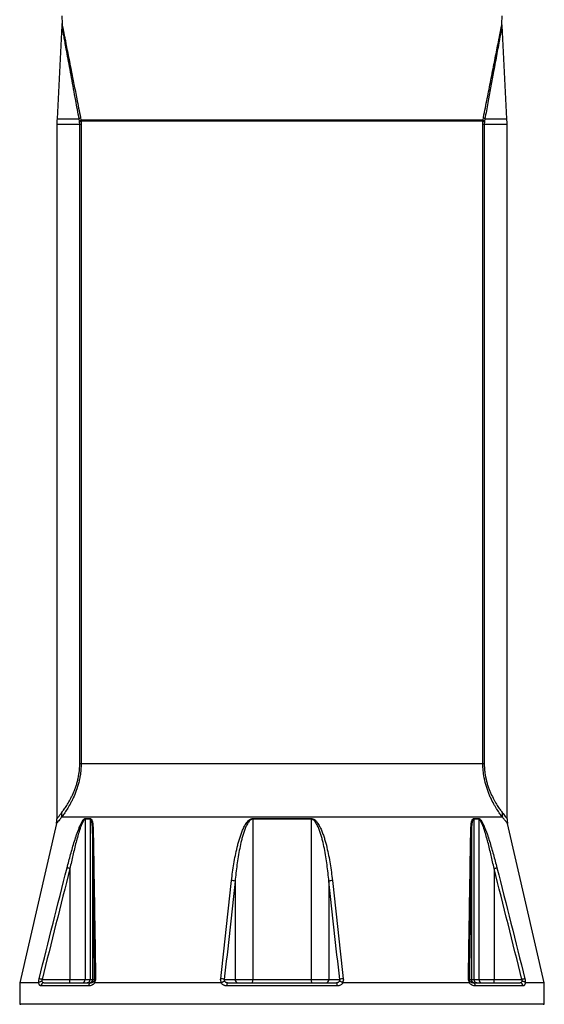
# Model space of a CAD drawing. Header units: millimetres. Extents: x 3239 to 9129, y 147 to 12352.
# Tile 3 of 5: x 4969 to 7399, y 5221 to 9779. Entities that reach past the tile are written whole.
import ezdxf

# ---------------------------------------------------------------- set-up
doc = ezdxf.new("R2010")
doc.units = ezdxf.units.MM
doc.header["$LTSCALE"] = 5

msp = doc.modelspace()

# ---------------------------------------------------------------- linework, layer by layer
at = {"color": 7, "linetype": 'Continuous', "lineweight": 25}
for p, q in [((5163.9, 9796.9), (5164.7, 9759.8)), ((7202.6, 9759.8), (7203.3, 9796.9)), ((5164.5, 9752.7), (5141.8, 9319.6)), ((7225.5, 9319.6), (7202.8, 9752.7)), ((5246, 9309), (5243.9, 9319.6)), ((5246.3, 9306.5), (5246, 9309)), ((5246.8, 9293.5), (5246.3, 9306.5)), ((5250.2, 9326.9), (5252.4, 9314.1)), ((7114.9, 9314.1), (5252.4, 9314.1)), ((7114.5, 9309.1), (5252.8, 9309.1)), ((5252.8, 9309.1), (5253.3, 9293.5)), ((7114, 9293.5), (7114.5, 9309.1)), ((7114.9, 9314.1), (7117.1, 9326.9)), ((7121, 9306.5), (7120.5, 9293.5)), ((7121.3, 9309), (7121, 9306.5)), ((7123.4, 9319.6), (7121.3, 9309)), ((5141.1, 9293.5), (5141.1, 6080.5)), ((5246.8, 6334.8), (5246.8, 9293.5)), ((5253.3, 9293.5), (5246.8, 9293.5)), ((5253.3, 9293.5), (5253.3, 6334.8)), ((7114, 6334.8), (7114, 9293.5)), ((7120.5, 9293.5), (7114, 9293.5)), ((7120.5, 9293.5), (7120.5, 6334.8)), ((7226.1, 6080.5), (7226.1, 9293.5)), ((5253.3, 6334.8), (5246.8, 6334.8)), ((7114, 6334.8), (5253.3, 6334.8)), ((7120.5, 6334.8), (7114, 6334.8)), ((7204.7, 6087.4), (5162.6, 6087.4)), ((5294.8, 6077.9), (5271.6, 6077.9)), ((5271.6, 6077.9), (5271.6, 5336.6)), ((5271.9, 6081.2), (5295.1, 6081.2)), ((5294.8, 6077.9), (5294.8, 5336.6)), ((6047.9, 6081.2), (6319.3, 6081.2)), ((6047.9, 6077.9), (6047.9, 5336.6)), ((6319.4, 6077.9), (6047.9, 6077.9)), ((6319.4, 6077.9), (6319.4, 5336.6)), ((7072.1, 6081.2), (7095.4, 6081.2)), ((7072.5, 6077.9), (7072.5, 5336.6)), ((7095.7, 6077.9), (7072.5, 6077.9)), ((7095.7, 6077.9), (7095.7, 5336.6)), ((5138.7, 6058.1), (4968.6, 5321.6)), ((5306.4, 6020.8), (5306.4, 5336.6)), ((7060.9, 6020.8), (7060.9, 5336.6)), ((7398.6, 5321.6), (7228.6, 6058.1)), ((5201.4, 5850.1), (5201.4, 5336.6)), ((7165.8, 5850.1), (7165.8, 5336.6)), ((5966.5, 5791.3), (5966.5, 5336.6)), ((6400.8, 5791.3), (6400.8, 5336.6)), ((5072.6, 5336.6), (5201.4, 5336.6)), ((5201.4, 5336.6), (5271.6, 5336.6)), ((5201.4, 5321.6), (5201.4, 5336.6)), ((5271.6, 5336.6), (5294.8, 5336.6)), ((5294.8, 5336.6), (5306.4, 5336.6)), ((5306.4, 5336.6), (5315.5, 5336.6)), ((5916.4, 5336.6), (5966.5, 5336.6)), ((5966.5, 5336.6), (6047.9, 5336.6)), ((6047.9, 5336.6), (6319.4, 5336.6)), ((6319.4, 5336.6), (6400.8, 5336.6)), ((6400.8, 5336.6), (6450.9, 5336.6)), ((7051.8, 5336.6), (7060.9, 5336.6)), ((7060.9, 5336.6), (7072.5, 5336.6)), ((7072.5, 5336.6), (7095.7, 5336.6)), ((7095.7, 5336.6), (7165.8, 5336.6)), ((7165.8, 5321.6), (7165.8, 5336.6)), ((7165.8, 5336.6), (7294.6, 5336.6)), ((4968.6, 5321.6), (4968.6, 5221.6)), ((5056.2, 5321.6), (4968.6, 5321.6)), ((5288.5, 5306.6), (5067.1, 5306.6)), ((5080.9, 5321.6), (5299.5, 5321.6)), ((5901.8, 5321.6), (5315.8, 5321.6)), ((6439, 5306.6), (5928.3, 5306.6)), ((5931.5, 5321.6), (6435.8, 5321.6)), ((7051.5, 5321.6), (6465.5, 5321.6)), ((7067.8, 5321.6), (7286.4, 5321.6)), ((7300.2, 5306.6), (7078.8, 5306.6)), ((7398.6, 5321.6), (7311.1, 5321.6)), ((7398.6, 5221.6), (7398.6, 5321.6)), ((4968.6, 5221.6), (4973.7, 5221.5)), ((7398.6, 5221.6), (4968.6, 5221.6)), ((7393.6, 5221.5), (7398.6, 5221.6))]:
    msp.add_line(p, q, dxfattribs=at)
at = {"color": 8, "linetype": 'Continuous', "lineweight": 25}
for p, q in [((5141.8, 9319.6), (5243.9, 9319.6)), ((7123.4, 9319.6), (7225.5, 9319.6)), ((5246.8, 9293.5), (5141.1, 9293.5)), ((7226.1, 9293.5), (7120.5, 9293.5)), ((7393.6, 5221.5), (4973.7, 5221.5))]:
    msp.add_line(p, q, dxfattribs=at)
at = {"color": 7, "linetype": 'Continuous', "lineweight": 25, "flags": 128}
for points in [[(5201.4, 5850.1), (5199.3, 5850.7), (5197.3, 5851.2), (5195.3, 5851.7), (5193.5, 5852.2), (5191.8, 5852.6), (5190.3, 5853), (5189.1, 5853.3), (5188.1, 5853.5)], [(7165.8, 5850.1), (7167.9, 5850.7), (7170, 5851.2), (7172, 5851.7), (7173.8, 5852.2), (7175.5, 5852.6), (7177, 5853), (7178.2, 5853.3), (7179.2, 5853.5)], [(5072.6, 5336.6), (5070.5, 5337.1), (5068.3, 5337.6), (5066.3, 5338.1), (5064.4, 5338.6), (5062.7, 5339), (5061.2, 5339.4), (5060, 5339.7), (5059.1, 5339.9)], [(7308.2, 5339.9), (7307.3, 5339.7), (7306.1, 5339.4), (7304.6, 5339), (7302.9, 5338.6), (7301, 5338.1), (7298.9, 5337.6), (7296.8, 5337.1), (7294.6, 5336.6)]]:
    msp.add_lwpolyline(points, dxfattribs=at)
at = {"color": 7, "linetype": 'Continuous', "lineweight": 25}
for centre, radius, start, end in [((5641.1, 9293.5), 500, 177, 180), ((5206.1, 9359.1), 54.6, 313.7135, 323.8125), ((5216.3, 9352.9), 53, 304.0648, 312.9286), ((5224.6, 9369.6), 66.8, 289.0065, 294.9639), ((7142.7, 9369.6), 66.8, 245.0361, 250.9935), ((7151, 9352.9), 53, 227.0714, 235.9352), ((7161.2, 9359.1), 54.6, 216.1875, 226.2865), ((6726.1, 9293.5), 500, 0, 3), ((5070.2, 6103.2), 93.8, 350.2728, 4.0703), ((7297.1, 6103.2), 93.8, 175.9297, 189.7272), ((5041.1, 6080.1), 100, 347.2659, 0.2434), ((5288.6, 6077.9), 17, 168.5731, 180.013), ((5312.3, 6077.9), 17.4, 168.8635, 180.0132), ((6160.2, 6077.9), 112.3, 178.2874, 180.0086), ((6207, 6077.9), 112.3, 359.9914, 1.7126), ((7055, 6077.9), 17.4, 359.9868, 11.1365), ((7078.7, 6077.9), 17, 359.987, 11.4269), ((7326.1, 6080.1), 100, 179.7503, 192.7368), ((5311.1, 6019.7), 4.83, 112.5804, 167.0139), ((7056.2, 6019.7), 4.83, 12.9861, 67.4196), ((5948.7, 5746.1), 48.5, 68.4377, 88.2986), ((6418.6, 5746.1), 48.5, 91.7014, 111.5623), ((5257.5, 5335.7), 14.2, 273.9961, 3.5044), ((5280.8, 5335.6), 14, 274.833, 4.1296), ((5291.4, 5336.6), 15, 270.0177, 0.0172), ((5320.8, 5334.2), 5.83, 97.3423, 155.5871), ((5898.4, 5290.7), 49.3, 68.6306, 88.5676), ((5980.7, 5335.8), 14.2, 176.7788, 266.368), ((6017.7, 5332.9), 30.4, 338.1676, 6.9593), ((6349.6, 5332.9), 30.4, 173.0407, 201.8324), ((6386.6, 5335.8), 14.2, 273.632, 3.2212), ((6468.9, 5290.7), 49.3, 91.4324, 111.3694), ((7046.5, 5334.2), 5.83, 24.4129, 82.6577), ((7075.9, 5336.6), 15, 179.9828, 269.9823), ((7086.5, 5335.6), 14, 175.8704, 265.167), ((7109.8, 5335.7), 14.2, 176.4956, 266.0039), ((5081.5, 5307.1), 14.4, 92.5203, 182.3162), ((5301.8, 5308.3), 13.5, 99.9335, 187.3022), ((5948.5, 5310.1), 20.5, 146.2091, 190.0572), ((6418.7, 5310.1), 20.5, 349.9428, 33.7909), ((7065.5, 5308.3), 13.5, 352.6978, 80.0665), ((7285.8, 5307.1), 14.4, 357.6838, 87.4797)]:
    msp.add_arc(centre, radius, start, end, dxfattribs=at)
for points, knots in [([(5164.6, 9760.8), (5164.6, 9759.4), (5164.8, 9756.7), (5164.5, 9753.9), (5164.4, 9752.7)], [0, 0, 0, 0, 0.542057, 1, 1, 1, 1]), ([(7202.8, 9752.7), (7202.8, 9753), (7202.5, 9755.3), (7202.6, 9757.7), (7202.6, 9759.8)], [0, 0, 0, 0, 0.114381, 1, 1, 1, 1]), ([(5253.3, 6334.8), (5253.3, 6319.8), (5252.3, 6305.1), (5249.5, 6283.3), (5248.4, 6276.1), (5245.7, 6262.1), (5244.2, 6255.2), (5240.8, 6241.8), (5239, 6235.3), (5235, 6222.5), (5232.9, 6216.3), (5226.5, 6198.4), (5221.8, 6187.4), (5215.8, 6174.4), (5214.5, 6171.8), (5212.1, 6166.8), (5210.9, 6164.4), (5207.2, 6157.1), (5204.7, 6152.5), (5197.4, 6139.3), (5192.5, 6131.3), (5183.3, 6116.6), (5178.8, 6109.9), (5172.4, 6100.8), (5170.3, 6097.9), (5166.4, 6092.4), (5164.4, 6089.8), (5162.6, 6087.4)], [0, 0, 0, 0, 0.125, 0.125, 0.1875, 0.1875, 0.25, 0.25, 0.3125, 0.3125, 0.375, 0.375, 0.5, 0.5, 0.53125, 0.53125, 0.5625, 0.5625, 0.625, 0.625, 0.75, 0.75, 0.875, 0.875, 0.9375, 0.9375, 1, 1, 1, 1]), ([(5163.7, 6109.9), (5165.4, 6112), (5167.1, 6114.3), (5170.6, 6119.2), (5172.5, 6121.7), (5178.2, 6129.8), (5182.2, 6135.8), (5190.5, 6148.8), (5194.9, 6156), (5201.5, 6167.8), (5203.8, 6171.9), (5207.1, 6178.3), (5208.2, 6180.6), (5210.5, 6185), (5211.6, 6187.3), (5217.1, 6199), (5221.4, 6209), (5227.5, 6225.2), (5229.4, 6230.8), (5232.2, 6239.5), (5233.1, 6242.5), (5234.9, 6248.5), (5235.7, 6251.6), (5238.1, 6260.8), (5239.5, 6267.1), (5242.1, 6280.1), (5243.2, 6286.8), (5245.9, 6307), (5246.8, 6320.8), (5246.8, 6334.8)], [0, 0, 0, 0, 0.0625, 0.0625, 0.125, 0.125, 0.25, 0.25, 0.375, 0.375, 0.4375, 0.4375, 0.46875, 0.46875, 0.5, 0.5, 0.625, 0.625, 0.6875, 0.6875, 0.71875, 0.71875, 0.75, 0.75, 0.8125, 0.8125, 0.875, 0.875, 1, 1, 1, 1]), ([(7204.7, 6087.4), (7201, 6092.2), (7197, 6097.7), (7188.6, 6109.8), (7184.1, 6116.5), (7178.2, 6125.8), (7177, 6127.7), (7174.6, 6131.6), (7173.4, 6133.6), (7169.8, 6139.7), (7167.4, 6143.9), (7160, 6157.1), (7155.1, 6166.6), (7149.1, 6179.6), (7147.9, 6182.2), (7145.5, 6187.6), (7144.4, 6190.4), (7140.9, 6198.8), (7138.6, 6204.6), (7134.3, 6216.5), (7132.2, 6222.6), (7129.3, 6232.1), (7128.3, 6235.3), (7126.5, 6241.9), (7125.6, 6245.2), (7121.4, 6262), (7118.7, 6275.9), (7115.9, 6297.7), (7115.2, 6305.1), (7114.3, 6319.9), (7114, 6327.4), (7114, 6334.8)], [0, 0, 0, 0, 0.125, 0.125, 0.25, 0.25, 0.28125, 0.28125, 0.3125, 0.3125, 0.375, 0.375, 0.5, 0.5, 0.53125, 0.53125, 0.5625, 0.5625, 0.625, 0.625, 0.6875, 0.6875, 0.71875, 0.71875, 0.75, 0.75, 0.875, 0.875, 0.9375, 0.9375, 1, 1, 1, 1]), ([(7120.5, 6334.8), (7120.5, 6327.8), (7120.7, 6320.9), (7121.6, 6307), (7122.3, 6300.1), (7125, 6279.9), (7127.6, 6267), (7132.4, 6248.5), (7134.1, 6242.5), (7137.8, 6230.9), (7139.7, 6225.3), (7143.8, 6214.5), (7145.9, 6209.3), (7150.2, 6199.2), (7152.4, 6194.3), (7159, 6180.4), (7163.5, 6171.9), (7170.1, 6160.1), (7172.3, 6156.3), (7176.7, 6149.1), (7178.8, 6145.6), (7185.2, 6135.7), (7189.2, 6129.8), (7196.8, 6119), (7200.3, 6114.2), (7203.5, 6109.9)], [0, 0, 0, 0, 0.0625, 0.0625, 0.125, 0.125, 0.25, 0.25, 0.3125, 0.3125, 0.375, 0.375, 0.4375, 0.4375, 0.5, 0.5, 0.625, 0.625, 0.6875, 0.6875, 0.75, 0.75, 0.875, 0.875, 1, 1, 1, 1]), ([(5188.1, 5853.5), (5193.4, 5874.3), (5198.8, 5895), (5207.4, 5925.8), (5210.3, 5936.1), (5216.3, 5956.5), (5219.4, 5966.7), (5225.7, 5986.9), (5229, 5996.9), (5234.2, 6011.9), (5236, 6016.9), (5239.6, 6026.7), (5241.5, 6031.6), (5245.4, 6041.4), (5247.4, 6046.2), (5250.6, 6053.2), (5251.7, 6055.5), (5253.9, 6059.9), (5255, 6062.1), (5257.3, 6066.4), (5258.5, 6068.4), (5261, 6072.3), (5262.3, 6074.1), (5264.3, 6076.5), (5265, 6077.3), (5266.4, 6078.6), (5267.1, 6079.2), (5268.5, 6080.2), (5269.2, 6080.6), (5270.6, 6081.1), (5271.3, 6081.2), (5271.9, 6081.2)], [0, 0, 0, 0, 0.25, 0.25, 0.375, 0.375, 0.5, 0.5, 0.625, 0.625, 0.6875, 0.6875, 0.75, 0.75, 0.8125, 0.8125, 0.84375, 0.84375, 0.875, 0.875, 0.90625, 0.90625, 0.9375, 0.9375, 0.953125, 0.953125, 0.96875, 0.96875, 0.984375, 0.984375, 1, 1, 1, 1]), ([(5271.6, 6077.9), (5271, 6077.9), (5270.3, 6077.7), (5269, 6077), (5268.3, 6076.5), (5267, 6075.2), (5266.3, 6074.5), (5265.1, 6072.9), (5264.5, 6072), (5263.3, 6070.2), (5262.7, 6069.2), (5261.6, 6067.3), (5261.1, 6066.2), (5259.5, 6063.1), (5258.5, 6060.9), (5255.5, 6054.3), (5253.7, 6049.6), (5250.2, 6040.1), (5248.5, 6035.3), (5243.7, 6020.7), (5240.8, 6010.9), (5235.1, 5991.1), (5232.4, 5981.2), (5227.1, 5961.2), (5224.6, 5951.2), (5219.7, 5931.1), (5217.3, 5921), (5210.3, 5890.8), (5205.8, 5870.5), (5201.4, 5850.1)], [0, 0, 0, 0, 0.015625, 0.015625, 0.03125, 0.03125, 0.046875, 0.046875, 0.0625, 0.0625, 0.078125, 0.078125, 0.09375, 0.09375, 0.125, 0.125, 0.1875, 0.1875, 0.25, 0.25, 0.375, 0.375, 0.5, 0.5, 0.625, 0.625, 0.75, 0.75, 1, 1, 1, 1]), ([(5306.4, 6020.8), (5306.3, 6026.5), (5306.2, 6032.2), (5305.6, 6043.3), (5305.2, 6048.8), (5304.2, 6056.8), (5303.8, 6059.5), (5302.9, 6064.5), (5302.3, 6067), (5300.9, 6071.5), (5300, 6073.6), (5298.7, 6075.6), (5298.4, 6076), (5297.7, 6076.6), (5297.4, 6076.9), (5296.7, 6077.4), (5296.4, 6077.6), (5295.6, 6077.8), (5295.2, 6077.9), (5294.8, 6077.9)], [0, 0, 0, 0, 0.25, 0.25, 0.5, 0.5, 0.625, 0.625, 0.75, 0.75, 0.875, 0.875, 0.90625, 0.90625, 0.9375, 0.9375, 0.96875, 0.96875, 1, 1, 1, 1]), ([(5295.1, 6081.2), (5296, 6081.2), (5296.8, 6081), (5298.3, 6080.3), (5299.1, 6079.7), (5300.4, 6078.3), (5300.9, 6077.5), (5302, 6075.7), (5302.5, 6074.6), (5303.8, 6071.4), (5304.6, 6069.1), (5305.8, 6064), (5306.3, 6061.4), (5307.6, 6053.3), (5308.1, 6047.6), (5308.9, 6036.1), (5309.1, 6030.2), (5309.2, 6024.2)], [0, 0, 0, 0, 0.0625, 0.0625, 0.125, 0.125, 0.1875, 0.1875, 0.25, 0.25, 0.375, 0.375, 0.5, 0.5, 0.75, 0.75, 1, 1, 1, 1]), ([(5950.1, 5794.6), (5953, 5820.4), (5956.4, 5846.2), (5962.8, 5884.6), (5965.1, 5897.4), (5970.2, 5922.9), (5972.9, 5935.6), (5977.5, 5954.6), (5979.2, 5960.9), (5982.6, 5973.5), (5984.4, 5979.8), (5988.2, 5992.4), (5990.2, 5998.6), (5994.5, 6011), (5996.8, 6017.2), (6001.8, 6029.3), (6004.4, 6035.3), (6010.3, 6047.1), (6013.5, 6052.9), (6019, 6061.1), (6021, 6063.8), (6025.3, 6068.9), (6027.5, 6071.3), (6032.6, 6075.7), (6035.3, 6077.6), (6039.8, 6079.7), (6041.4, 6080.3), (6044.6, 6081), (6046.3, 6081.2), (6047.9, 6081.2)], [0, 0, 0, 0, 0.25, 0.25, 0.375, 0.375, 0.5, 0.5, 0.5625, 0.5625, 0.625, 0.625, 0.6875, 0.6875, 0.75, 0.75, 0.8125, 0.8125, 0.875, 0.875, 0.90625, 0.90625, 0.9375, 0.9375, 0.96875, 0.96875, 0.984375, 0.984375, 1, 1, 1, 1]), ([(6047.9, 6077.9), (6046.3, 6077.9), (6044.7, 6077.6), (6042.3, 6076.8), (6041.6, 6076.5), (6040.1, 6075.8), (6039.4, 6075.4), (6037.4, 6074), (6036.1, 6073.1), (6033.8, 6070.9), (6032.6, 6069.7), (6029.4, 6066.1), (6027.5, 6063.4), (6024, 6058), (6022.4, 6055.2), (6017.9, 6046.7), (6015.3, 6040.8), (6010.6, 6028.9), (6008.4, 6022.8), (6004.4, 6010.7), (6002.6, 6004.5), (5999.1, 5992.2), (5997.4, 5986), (5992.8, 5967.4), (5990.1, 5954.9), (5985.1, 5929.9), (5982.9, 5917.3), (5978.7, 5892.2), (5976.9, 5879.6), (5971.7, 5841.9), (5968.8, 5816.6), (5966.5, 5791.3)], [0, 0, 0, 0, 0.015625, 0.015625, 0.023438, 0.023438, 0.03125, 0.03125, 0.046875, 0.046875, 0.0625, 0.0625, 0.09375, 0.09375, 0.125, 0.125, 0.1875, 0.1875, 0.25, 0.25, 0.3125, 0.3125, 0.375, 0.375, 0.5, 0.5, 0.625, 0.625, 0.75, 0.75, 1, 1, 1, 1]), ([(6319.3, 6081.2), (6321, 6081.2), (6322.7, 6081), (6326, 6080.2), (6327.6, 6079.6), (6330.6, 6078.2), (6332.1, 6077.4), (6334.8, 6075.5), (6336.2, 6074.4), (6340, 6071.1), (6342.3, 6068.6), (6345.5, 6064.8), (6346.5, 6063.4), (6348.5, 6060.7), (6349.4, 6059.4), (6354, 6052.5), (6357.2, 6046.7), (6363.1, 6034.9), (6365.7, 6028.9), (6370.7, 6016.7), (6373, 6010.5), (6377.3, 5998.1), (6379.3, 5991.8), (6385, 5973.1), (6388.3, 5960.5), (6394.4, 5935.3), (6397.2, 5922.6), (6402.2, 5897.2), (6404.5, 5884.4), (6410.8, 5846.1), (6414.3, 5820.4), (6417.2, 5794.6)], [0, 0, 0, 0, 0.015625, 0.015625, 0.03125, 0.03125, 0.046875, 0.046875, 0.0625, 0.0625, 0.09375, 0.09375, 0.109375, 0.109375, 0.125, 0.125, 0.1875, 0.1875, 0.25, 0.25, 0.3125, 0.3125, 0.375, 0.375, 0.5, 0.5, 0.625, 0.625, 0.75, 0.75, 1, 1, 1, 1]), ([(6400.8, 5791.3), (6398.4, 5816.6), (6395.6, 5841.8), (6390.4, 5879.5), (6388.6, 5892.1), (6384.5, 5917.2), (6382.2, 5929.7), (6377.3, 5954.6), (6374.5, 5967), (6369.9, 5985.6), (6368.3, 5991.8), (6364.8, 6004.1), (6363, 6010.3), (6359, 6022.5), (6356.8, 6028.6), (6352.1, 6040.5), (6349.5, 6046.4), (6345, 6054.9), (6343.4, 6057.7), (6339.9, 6063.2), (6338, 6065.9), (6334.8, 6069.6), (6333.7, 6070.7), (6331.3, 6073), (6330, 6074), (6327.9, 6075.3), (6327.2, 6075.7), (6325.8, 6076.4), (6325, 6076.8), (6323.4, 6077.3), (6322.6, 6077.5), (6321, 6077.8), (6320.2, 6077.9), (6319.4, 6077.9)], [0, 0, 0, 0, 0.25, 0.25, 0.375, 0.375, 0.5, 0.5, 0.625, 0.625, 0.6875, 0.6875, 0.75, 0.75, 0.8125, 0.8125, 0.875, 0.875, 0.90625, 0.90625, 0.9375, 0.9375, 0.953125, 0.953125, 0.96875, 0.96875, 0.976563, 0.976563, 0.984375, 0.984375, 0.992188, 0.992188, 1, 1, 1, 1]), ([(7058, 6024.2), (7058.2, 6030.2), (7058.4, 6036.1), (7059.2, 6047.6), (7059.7, 6053.2), (7061, 6061.3), (7061.5, 6064), (7062.7, 6069), (7063.4, 6071.4), (7064.8, 6074.7), (7065.3, 6075.7), (7066.3, 6077.5), (7066.9, 6078.3), (7068.2, 6079.7), (7068.9, 6080.3), (7070.5, 6081), (7071.3, 6081.2), (7072.1, 6081.2)], [0, 0, 0, 0, 0.25, 0.25, 0.5, 0.5, 0.625, 0.625, 0.75, 0.75, 0.8125, 0.8125, 0.875, 0.875, 0.9375, 0.9375, 1, 1, 1, 1]), ([(7072.5, 6077.9), (7071.7, 6077.9), (7070.9, 6077.6), (7069.9, 6076.9), (7069.6, 6076.6), (7068.9, 6076), (7068.6, 6075.6), (7067.8, 6074.4), (7067.3, 6073.5), (7066.4, 6071.5), (7066, 6070.4), (7065, 6067), (7064.4, 6064.5), (7063.5, 6059.4), (7063.1, 6056.8), (7062.1, 6048.8), (7061.7, 6043.3), (7061.1, 6032.2), (7061, 6026.5), (7060.9, 6020.8)], [0, 0, 0, 0, 0.0625, 0.0625, 0.09375, 0.09375, 0.125, 0.125, 0.1875, 0.1875, 0.25, 0.25, 0.375, 0.375, 0.5, 0.5, 0.75, 0.75, 1, 1, 1, 1]), ([(7095.4, 6081.2), (7096, 6081.2), (7096.7, 6081.1), (7098.1, 6080.6), (7098.8, 6080.2), (7100.9, 6078.7), (7102.2, 6077.3), (7104.9, 6074.1), (7106.2, 6072.3), (7108.7, 6068.5), (7109.9, 6066.4), (7112.3, 6062.1), (7113.4, 6059.9), (7115.6, 6055.5), (7116.7, 6053.2), (7119.8, 6046.3), (7121.8, 6041.5), (7125.7, 6031.9), (7127.6, 6027.1), (7131.2, 6017.2), (7133, 6012.2), (7138.2, 5997.2), (7141.5, 5987.1), (7147.9, 5966.8), (7150.9, 5956.6), (7156.9, 5936.2), (7159.9, 5925.9), (7168.4, 5895), (7173.9, 5874.3), (7179.2, 5853.5)], [0, 0, 0, 0, 0.015625, 0.015625, 0.03125, 0.03125, 0.0625, 0.0625, 0.09375, 0.09375, 0.125, 0.125, 0.15625, 0.15625, 0.1875, 0.1875, 0.25, 0.25, 0.3125, 0.3125, 0.375, 0.375, 0.5, 0.5, 0.625, 0.625, 0.75, 0.75, 1, 1, 1, 1]), ([(7165.8, 5850.1), (7161.5, 5870.5), (7157, 5890.8), (7150, 5921.1), (7147.6, 5931.2), (7142.6, 5951.3), (7140.1, 5961.3), (7134.9, 5981.3), (7132.2, 5991.3), (7127.9, 6006.1), (7126.4, 6011.1), (7123.4, 6020.9), (7121.9, 6025.8), (7118.7, 6035.4), (7117.1, 6040.2), (7113.6, 6049.6), (7111.8, 6054.2), (7108.8, 6060.9), (7107.8, 6063.1), (7105.7, 6067.3), (7104.6, 6069.3), (7102.8, 6072), (7102.2, 6072.9), (7100.9, 6074.5), (7100.3, 6075.2), (7099, 6076.5), (7098.3, 6077), (7097, 6077.7), (7096.3, 6077.9), (7095.7, 6077.9)], [0, 0, 0, 0, 0.25, 0.25, 0.375, 0.375, 0.5, 0.5, 0.625, 0.625, 0.6875, 0.6875, 0.75, 0.75, 0.8125, 0.8125, 0.875, 0.875, 0.90625, 0.90625, 0.9375, 0.9375, 0.953125, 0.953125, 0.96875, 0.96875, 0.984375, 0.984375, 1, 1, 1, 1]), ([(5315.5, 5336.6), (5314.8, 5394.3), (5314.1, 5452), (5312.7, 5566.9), (5311.9, 5624.2), (5310.4, 5738.4), (5309.7, 5795.3), (5308.1, 5908.5), (5307.2, 5964.8), (5306.4, 6020.8)], [0, 0, 0, 0, 0.25, 0.25, 0.5, 0.5, 0.75, 0.75, 1, 1, 1, 1]), ([(5309.2, 6024.2), (5310.3, 5968.3), (5311.2, 5912), (5313.1, 5798.7), (5314, 5741.8), (5315.8, 5627.6), (5316.7, 5570.3), (5318.4, 5455.4), (5319.2, 5397.7), (5320, 5339.9)], [0, 0, 0, 0, 0.25, 0.25, 0.5, 0.5, 0.75, 0.75, 1, 1, 1, 1]), ([(7047.2, 5339.9), (7048.1, 5397.7), (7048.9, 5455.4), (7050.6, 5570.3), (7051.5, 5627.6), (7053.2, 5741.9), (7054.2, 5798.7), (7056.1, 5911.9), (7057, 5968.3), (7058, 6024.2)], [0, 0, 0, 0, 0.25, 0.25, 0.5, 0.5, 0.75, 0.75, 1, 1, 1, 1]), ([(7060.9, 6020.8), (7060, 5964.8), (7059.2, 5908.5), (7057.6, 5795.3), (7056.9, 5738.4), (7055.4, 5624.2), (7054.6, 5566.9), (7053.2, 5452), (7052.5, 5394.3), (7051.8, 5336.6)], [0, 0, 0, 0, 0.25, 0.25, 0.5, 0.5, 0.75, 0.75, 1, 1, 1, 1]), ([(5057, 5322.1), (5056.9, 5323.4), (5056.9, 5324.7), (5057, 5327.6), (5057.2, 5329.1), (5057.5, 5332.1), (5057.8, 5333.7), (5058.3, 5336.8), (5058.7, 5338.4), (5059.1, 5339.9)], [0, 0, 0, 0, 0.25, 0.25, 0.5, 0.5, 0.75, 0.75, 1, 1, 1, 1]), ([(5072.6, 5336.6), (5072, 5335.2), (5071.4, 5333.7), (5070.7, 5330.9), (5070.5, 5329.5), (5070.5, 5328.2)], [0, 0, 0, 0, 0.5, 0.5, 1, 1, 1, 1]), ([(5312.9, 5328.2), (5313.3, 5328.8), (5313.7, 5329.4), (5314.4, 5330.7), (5314.6, 5331.4), (5315.1, 5333), (5315.3, 5333.7), (5315.5, 5335.2), (5315.5, 5335.9), (5315.5, 5336.6)], [0, 0, 0, 0, 0.25, 0.25, 0.5, 0.5, 0.75, 0.75, 1, 1, 1, 1]), ([(5320, 5339.9), (5320.1, 5338.4), (5320, 5336.9), (5319.5, 5333.7), (5319.1, 5332.1), (5318.1, 5329.1), (5317.5, 5327.6), (5316, 5324.8), (5315.2, 5323.5), (5314.3, 5322.3)], [0, 0, 0, 0, 0.25, 0.25, 0.5, 0.5, 0.75, 0.75, 1, 1, 1, 1]), ([(5903.7, 5322.1), (5902.8, 5323.4), (5902.1, 5324.7), (5900.9, 5327.6), (5900.5, 5329.1), (5899.8, 5332.1), (5899.6, 5333.6), (5899.4, 5336.8), (5899.5, 5338.4), (5899.7, 5339.9)], [0, 0, 0, 0, 0.25, 0.25, 0.5, 0.5, 0.75, 0.75, 1, 1, 1, 1]), ([(5916.4, 5336.6), (5916.1, 5335.2), (5916, 5333.7), (5916.2, 5331.6), (5916.4, 5330.9), (5916.8, 5329.5), (5917.1, 5328.8), (5917.4, 5328.2)], [0, 0, 0, 0, 0.5, 0.5, 0.75, 0.75, 1, 1, 1, 1]), ([(6449.9, 5328.2), (6450.2, 5328.9), (6450.5, 5329.5), (6450.9, 5330.9), (6451.1, 5331.6), (6451.3, 5333.7), (6451.2, 5335.2), (6450.9, 5336.6)], [0, 0, 0, 0, 0.25, 0.25, 0.5, 0.5, 1, 1, 1, 1]), ([(6467.6, 5339.9), (6468, 5336.8), (6467.8, 5333.6), (6466.5, 5327.5), (6465.3, 5324.7), (6463.6, 5322.1)], [0, 0, 0, 0, 0.5, 0.5, 1, 1, 1, 1]), ([(7053, 5322.3), (7052.1, 5323.5), (7051.3, 5324.8), (7049.8, 5327.6), (7049.2, 5329.1), (7048.2, 5332.1), (7047.8, 5333.7), (7047.3, 5336.8), (7047.2, 5338.4), (7047.2, 5339.9)], [0, 0, 0, 0, 0.25, 0.25, 0.5, 0.5, 0.75, 0.75, 1, 1, 1, 1]), ([(7051.8, 5336.6), (7051.8, 5335.9), (7051.8, 5335.2), (7052, 5333.7), (7052.2, 5333), (7052.6, 5331.5), (7052.9, 5330.7), (7053.6, 5329.4), (7054, 5328.8), (7054.3, 5328.2)], [0, 0, 0, 0, 0.25, 0.25, 0.5, 0.5, 0.75, 0.75, 1, 1, 1, 1]), ([(7296.8, 5328.2), (7296.8, 5328.9), (7296.8, 5329.5), (7296.6, 5330.9), (7296.4, 5331.6), (7295.9, 5333.8), (7295.3, 5335.2), (7294.6, 5336.6)], [0, 0, 0, 0, 0.25, 0.25, 0.5, 0.5, 1, 1, 1, 1]), ([(7308.2, 5339.9), (7309, 5336.8), (7309.6, 5333.7), (7310.3, 5327.5), (7310.4, 5324.7), (7310.3, 5322.1)], [0, 0, 0, 0, 0.5, 0.5, 1, 1, 1, 1]), ([(5067.1, 5306.6), (5066, 5306.6), (5064.9, 5306.9), (5063.3, 5307.9), (5062.8, 5308.3), (5061.8, 5309.2), (5061.3, 5309.8), (5060.3, 5311.1), (5059.9, 5311.8), (5059, 5313.4), (5058.6, 5314.2), (5057.4, 5317), (5056.7, 5319.2), (5056.2, 5321.6)], [0, 0, 0, 0, 0.25, 0.25, 0.375, 0.375, 0.5, 0.5, 0.625, 0.625, 0.75, 0.75, 1, 1, 1, 1]), ([(5057, 5322.1), (5057.6, 5322.9), (5058.4, 5323.6), (5059.8, 5324.6), (5060.3, 5325), (5061.4, 5325.6), (5061.9, 5325.9), (5063.7, 5326.7), (5065, 5327.1), (5067, 5327.6), (5067.7, 5327.8), (5069.1, 5328), (5069.8, 5328.1), (5070.5, 5328.2)], [0, 0, 0, 0, 0.25, 0.25, 0.375, 0.375, 0.5, 0.5, 0.75, 0.75, 0.875, 0.875, 1, 1, 1, 1]), ([(5070.5, 5328.2), (5071.1, 5327.1), (5071.9, 5326.1), (5073.5, 5324.4), (5074.3, 5323.7), (5076.1, 5322.6), (5077, 5322.2), (5078.9, 5321.7), (5079.9, 5321.6), (5080.9, 5321.6)], [0, 0, 0, 0, 0.25, 0.25, 0.5, 0.5, 0.75, 0.75, 1, 1, 1, 1]), ([(5315.8, 5321.6), (5314.9, 5320.2), (5314, 5318.9), (5312, 5316.6), (5311, 5315.5), (5308.9, 5313.6), (5307.7, 5312.8), (5305.4, 5311.2), (5304.3, 5310.6), (5300.7, 5308.8), (5298.3, 5308), (5294.6, 5307.1), (5293.4, 5306.9), (5290.9, 5306.6), (5289.7, 5306.6), (5288.5, 5306.6)], [0, 0, 0, 0, 0.125, 0.125, 0.25, 0.25, 0.375, 0.375, 0.5, 0.5, 0.75, 0.75, 0.875, 0.875, 1, 1, 1, 1]), ([(5299.5, 5321.6), (5301.8, 5321.6), (5304.1, 5322), (5307.5, 5323.5), (5308.6, 5324.1), (5310.3, 5325.4), (5310.8, 5325.8), (5311.9, 5326.9), (5312.4, 5327.5), (5312.9, 5328.2)], [0, 0, 0, 0, 0.5, 0.5, 0.75, 0.75, 0.875, 0.875, 1, 1, 1, 1]), ([(5314.3, 5322.3), (5313.4, 5323.5), (5312.9, 5324.6), (5312.6, 5326.2), (5312.5, 5326.7), (5312.6, 5327.3), (5312.6, 5327.5), (5312.8, 5327.9), (5312.8, 5328), (5312.9, 5328.2)], [0, 0, 0, 0, 0.5, 0.5, 0.75, 0.75, 0.875, 0.875, 1, 1, 1, 1]), ([(5314.3, 5322.3), (5314.4, 5322), (5314.7, 5321.8), (5315.2, 5321.6), (5315.5, 5321.6), (5315.8, 5321.6)], [0, 0, 0, 0, 0.5, 0.5, 1, 1, 1, 1]), ([(5928.3, 5306.6), (5925.7, 5306.6), (5923.1, 5306.9), (5919.2, 5307.9), (5917.9, 5308.3), (5915.5, 5309.3), (5914.3, 5309.9), (5912, 5311.1), (5910.9, 5311.9), (5908.7, 5313.5), (5907.7, 5314.3), (5904.8, 5317.1), (5903.2, 5319.2), (5901.8, 5321.6)], [0, 0, 0, 0, 0.25, 0.25, 0.375, 0.375, 0.5, 0.5, 0.625, 0.625, 0.75, 0.75, 1, 1, 1, 1]), ([(5903.7, 5322.1), (5905, 5322.9), (5906.3, 5323.7), (5909, 5325.2), (5910.3, 5325.8), (5912.1, 5326.6), (5912.7, 5326.9), (5913.8, 5327.3), (5914.4, 5327.5), (5915.3, 5327.8), (5915.8, 5327.9), (5916.7, 5328.1), (5917.1, 5328.2), (5917.4, 5328.2)], [0, 0, 0, 0, 0.25, 0.25, 0.5, 0.5, 0.625, 0.625, 0.75, 0.75, 0.875, 0.875, 1, 1, 1, 1]), ([(5917.4, 5328.2), (5918.2, 5327.1), (5919.2, 5326.2), (5921.3, 5324.5), (5922.4, 5323.8), (5924.9, 5322.7), (5926.2, 5322.3), (5928.8, 5321.7), (5930.1, 5321.6), (5931.5, 5321.6)], [0, 0, 0, 0, 0.25, 0.25, 0.5, 0.5, 0.75, 0.75, 1, 1, 1, 1]), ([(6435.8, 5321.6), (6437.2, 5321.6), (6438.5, 5321.7), (6441.1, 5322.3), (6442.4, 5322.7), (6444.8, 5323.8), (6446, 5324.5), (6448.1, 5326.2), (6449.1, 5327.1), (6449.9, 5328.2)], [0, 0, 0, 0, 0.25, 0.25, 0.5, 0.5, 0.75, 0.75, 1, 1, 1, 1]), ([(6465.5, 5321.6), (6464.8, 5320.4), (6464, 5319.3), (6462.4, 5317.2), (6461.5, 5316.2), (6459.6, 5314.3), (6458.6, 5313.5), (6456.4, 5311.9), (6455.3, 5311.1), (6451.8, 5309.2), (6449.4, 5308.2), (6445.5, 5307.2), (6444.2, 5307), (6441.6, 5306.6), (6440.3, 5306.6), (6439, 5306.6)], [0, 0, 0, 0, 0.125, 0.125, 0.25, 0.25, 0.375, 0.375, 0.5, 0.5, 0.75, 0.75, 0.875, 0.875, 1, 1, 1, 1]), ([(6463.6, 5322.1), (6462.3, 5322.9), (6461, 5323.7), (6458.3, 5325.2), (6457, 5325.8), (6455.2, 5326.6), (6454.6, 5326.9), (6453.5, 5327.3), (6452.9, 5327.5), (6451.9, 5327.8), (6451.5, 5327.9), (6450.6, 5328.1), (6450.2, 5328.2), (6449.9, 5328.2)], [0, 0, 0, 0, 0.25, 0.25, 0.5, 0.5, 0.625, 0.625, 0.75, 0.75, 0.875, 0.875, 1, 1, 1, 1]), ([(7051.5, 5321.6), (7051.8, 5321.6), (7052.1, 5321.6), (7052.6, 5321.8), (7052.9, 5322), (7053, 5322.3)], [0, 0, 0, 0, 0.5, 0.5, 1, 1, 1, 1]), ([(7078.8, 5306.6), (7076.4, 5306.6), (7073.9, 5306.8), (7069, 5307.9), (7066.6, 5308.8), (7063, 5310.6), (7061.9, 5311.2), (7059.6, 5312.8), (7058.5, 5313.6), (7056.3, 5315.5), (7055.2, 5316.6), (7053.3, 5318.9), (7052.4, 5320.2), (7051.5, 5321.6)], [0, 0, 0, 0, 0.25, 0.25, 0.5, 0.5, 0.625, 0.625, 0.75, 0.75, 0.875, 0.875, 1, 1, 1, 1]), ([(7053, 5322.3), (7053.4, 5322.9), (7053.8, 5323.5), (7054.3, 5324.6), (7054.5, 5325.2), (7054.7, 5326.2), (7054.7, 5326.6), (7054.7, 5327.3), (7054.6, 5327.5), (7054.5, 5327.9), (7054.4, 5328), (7054.3, 5328.2)], [0, 0, 0, 0, 0.25, 0.25, 0.5, 0.5, 0.75, 0.75, 0.875, 0.875, 1, 1, 1, 1]), ([(7054.3, 5328.2), (7054.9, 5327.5), (7055.4, 5326.9), (7056.5, 5325.8), (7057, 5325.3), (7058.7, 5324.1), (7059.8, 5323.4), (7062.1, 5322.5), (7063.2, 5322.1), (7065.5, 5321.7), (7066.7, 5321.6), (7067.8, 5321.6)], [0, 0, 0, 0, 0.125, 0.125, 0.25, 0.25, 0.5, 0.5, 0.75, 0.75, 1, 1, 1, 1]), ([(7286.4, 5321.6), (7288.4, 5321.6), (7290.3, 5322.1), (7293, 5323.7), (7293.8, 5324.4), (7295.4, 5326.1), (7296.1, 5327.1), (7296.8, 5328.2)], [0, 0, 0, 0, 0.5, 0.5, 0.75, 0.75, 1, 1, 1, 1]), ([(7310.3, 5322.1), (7309.7, 5322.9), (7308.9, 5323.6), (7307.5, 5324.6), (7307, 5325), (7305.9, 5325.6), (7305.3, 5325.9), (7303.6, 5326.7), (7302.3, 5327.1), (7300.3, 5327.6), (7299.6, 5327.8), (7298.2, 5328), (7297.5, 5328.1), (7296.8, 5328.2)], [0, 0, 0, 0, 0.25, 0.25, 0.375, 0.375, 0.5, 0.5, 0.75, 0.75, 0.875, 0.875, 1, 1, 1, 1]), ([(7311.1, 5321.6), (7310.8, 5320.4), (7310.5, 5319.2), (7309.8, 5317.1), (7309.5, 5316.1), (7308.7, 5314.2), (7308.3, 5313.4), (7307.4, 5311.8), (7306.9, 5311.1), (7305.5, 5309.1), (7304.5, 5308.2), (7302.9, 5307.2), (7302.4, 5307), (7301.3, 5306.6), (7300.7, 5306.6), (7300.2, 5306.6)], [0, 0, 0, 0, 0.125, 0.125, 0.25, 0.25, 0.375, 0.375, 0.5, 0.5, 0.75, 0.75, 0.875, 0.875, 1, 1, 1, 1])]:
    msp.add_open_spline(points, degree=3, knots=knots, dxfattribs=at)
at = {"color": 8, "linetype": 'Continuous', "lineweight": 25}
for points, knots in [([(5243.9, 9319.6), (5238.6, 9348.3), (5229.9, 9395), (5218.3, 9458.3), (5208.8, 9510.2), (5199.5, 9560.7), (5190.7, 9609), (5183.4, 9649), (5177.6, 9681.1), (5173.1, 9705.7), (5169.5, 9725.8), (5166.8, 9740.9), (5165.2, 9749.8), (5164.5, 9753.5), (5164.6, 9752.8), (5164.6, 9752.7)], [0, 0, 0, 0, 0.156833, 0.254899, 0.353279, 0.451546, 0.54949, 0.64719, 0.709709, 0.772311, 0.834629, 0.887849, 0.94099, 0.987859, 1, 1, 1, 1]), ([(5164.8, 9759.8), (5164.8, 9759.8), (5164.8, 9759.9), (5165.5, 9755.9), (5167.1, 9748.2), (5169.7, 9734.6), (5172.9, 9718.6), (5176.3, 9701.2), (5180.1, 9682), (5185.1, 9656.6), (5191.4, 9624.4), (5199.1, 9585.1), (5208.6, 9537), (5219.9, 9479.6), (5234.3, 9407.1), (5244.5, 9355.6), (5250.2, 9326.9)], [0, 0, 0, 0, 0.03315, 0.059767, 0.113175, 0.167944, 0.214472, 0.261024, 0.308835, 0.356657, 0.436883, 0.517243, 0.597561, 0.721063, 0.844596, 1, 1, 1, 1]), ([(7117.1, 9326.9), (7122.8, 9355.9), (7134.4, 9414.1), (7148.4, 9484.9), (7159.4, 9540.5), (7167.5, 9581.5), (7175.2, 9621), (7182.7, 9659.2), (7188.6, 9689.1), (7193, 9711.3), (7196.4, 9728.5), (7199, 9741.8), (7200.8, 9751), (7202, 9757), (7202.7, 9760.6), (7202.5, 9760), (7202.5, 9759.8)], [0, 0, 0, 0, 0.157325, 0.314606, 0.395007, 0.47553, 0.555945, 0.636199, 0.721731, 0.765234, 0.80872, 0.870667, 0.902533, 0.934389, 0.983055, 1, 1, 1, 1]), ([(7202.6, 9752.7), (7202.6, 9752.6), (7202.6, 9752.5), (7202, 9748.9), (7201.1, 9743.9), (7199.4, 9734.8), (7197, 9721.5), (7193.9, 9704.2), (7189.9, 9682.1), (7184.4, 9651.7), (7177.2, 9612.5), (7169.8, 9571.9), (7160.7, 9522.2), (7149.9, 9463.2), (7137, 9393.1), (7128, 9344.7), (7123.4, 9319.6)], [0, 0, 0, 0, 0.034755, 0.063774, 0.094237, 0.124709, 0.18761, 0.230118, 0.272641, 0.359345, 0.442215, 0.525221, 0.608186, 0.735588, 0.86302, 1, 1, 1, 1]), ([(5141.4, 6080.5), (5141.4, 6080.4), (5141.1, 6080.1), (5143.2, 6082.8), (5147.5, 6088.5), (5154.3, 6097.4), (5160.6, 6105.7), (5163.7, 6109.9)], [0, 0, 0, 0, 0.090891, 0.314373, 0.537868, 0.76892, 1, 1, 1, 1]), ([(7203.5, 6109.9), (7206.1, 6106.6), (7211.7, 6099.2), (7218.3, 6090.4), (7223.3, 6083.9), (7225.9, 6080.4), (7225.9, 6080.5), (7225.8, 6080.5)], [0, 0, 0, 0, 0.181984, 0.405384, 0.628762, 0.85983, 1, 1, 1, 1]), ([(5162.6, 6087.4), (5159.4, 6083.4), (5152.8, 6075.3), (5145.6, 6066.4), (5140.8, 6060.4), (5138.5, 6057.6), (5138.8, 6057.9), (5138.9, 6058)], [0, 0, 0, 0, 0.223694, 0.447365, 0.678184, 0.90899, 1, 1, 1, 1]), ([(7228.4, 6058), (7228.4, 6058), (7228.5, 6057.9), (7225.9, 6061.1), (7220.6, 6067.6), (7213.4, 6076.5), (7207.3, 6084.1), (7204.7, 6087.4)], [0, 0, 0, 0, 0.1324832, 0.3559822, 0.5871513, 0.8183426, 1, 1, 1, 1])]:
    msp.add_open_spline(points, degree=3, knots=knots, dxfattribs=at)
at = {"color": 7, "linetype": 'Continuous', "lineweight": 25}
for points in [[(5252.4, 9314.1), (5252.6, 9312.4), (5252.7, 9310.7), (5252.8, 9309.1)], [(7114.5, 9309.1), (7114.6, 9310.7), (7114.7, 9312.4), (7114.9, 9314.1)], [(5059.1, 5339.9), (5101.7, 5511.2), (5144.7, 5682.4), (5188.1, 5853.5)], [(5201.4, 5850.1), (5158.1, 5679.1), (5115.2, 5507.8), (5072.6, 5336.6)], [(7294.6, 5336.6), (7252.1, 5507.8), (7209.2, 5679.1), (7165.8, 5850.1)], [(7179.2, 5853.5), (7222.6, 5682.4), (7265.6, 5511.2), (7308.2, 5339.9)], [(5899.7, 5339.9), (5916.4, 5491.5), (5933.2, 5643.1), (5950.1, 5794.6)], [(5966.5, 5791.3), (5949.7, 5639.7), (5933.1, 5488.2), (5916.4, 5336.6)], [(6450.9, 5336.6), (6434.2, 5488.2), (6417.5, 5639.7), (6400.8, 5791.3)], [(6417.2, 5794.6), (6434.1, 5643.1), (6450.9, 5491.5), (6467.6, 5339.9)], [(5056.2, 5321.6), (5056.4, 5321.6), (5056.7, 5321.7), (5057, 5322.1)], [(5901.8, 5321.6), (5902.5, 5321.6), (5903.1, 5321.7), (5903.7, 5322.1)], [(6463.6, 5322.1), (6464.2, 5321.7), (6464.8, 5321.6), (6465.5, 5321.6)], [(7310.3, 5322.1), (7310.6, 5321.7), (7310.9, 5321.6), (7311.1, 5321.6)]]:
    msp.add_open_spline(points, degree=3, dxfattribs=at)

doc.saveas('drawing.dxf')
